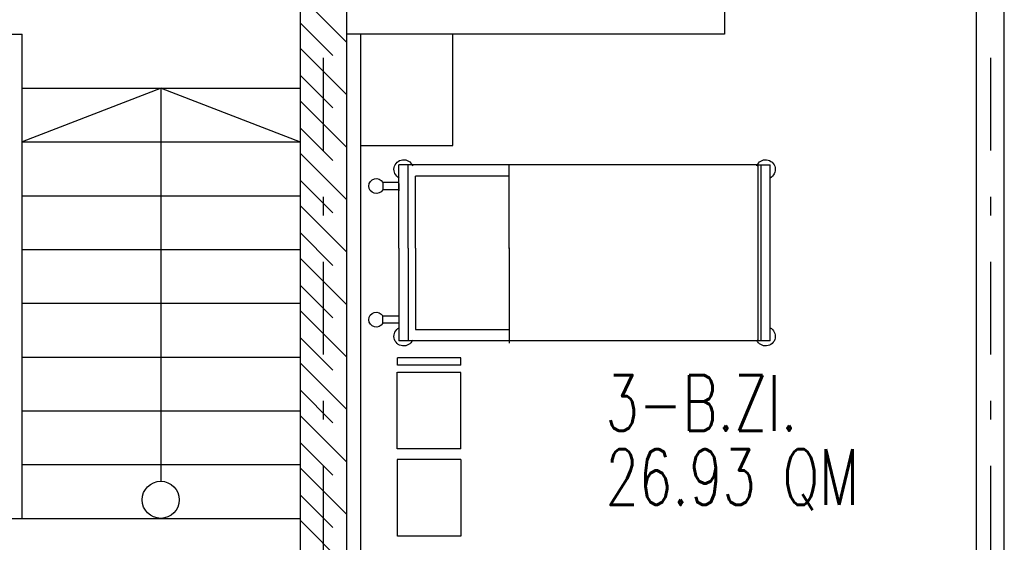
# Model space of a CAD drawing. Extents: x -1702.1 to -1638.5, y 1185.1 to 1220.8.
# Tile 3 of 50: x -1695.4 to -1690.1, y 1193.3 to 1196.1. Entities that reach past the tile are written whole.
import ezdxf
from ezdxf.enums import TextEntityAlignment as Align

# ---------------------------------------------------------------- set-up
doc = ezdxf.new("R2010")
doc.units = 0
doc.header["$MEASUREMENT"] = 0
doc.linetypes.add('DASHDOT', pattern=[1, 0.5, -0.25, 0, -0.25])
doc.linetypes.add('HIDDEN', pattern=[0.375, 0.25, -0.125])
for name, color, linetype in [('13', 94, 'CONTINUOUS'), ('3', 6, 'CONTINUOUS'), ('30', 132, 'CONTINUOUS'), ('45', 132, 'CONTINUOUS'), ('48', 33, 'CONTINUOUS'), ('54', 253, 'CONTINUOUS'), ('8', 1, 'CONTINUOUS')]:
    doc.layers.add(name, color=color, linetype=linetype)
doc.styles.add('ROMANS', font='ROMANS', dxfattribs={"height": 0.2})

msp = doc.modelspace()

# ---------------------------------------------------------------- linework, layer by layer
at = {"layer": '13', "linetype": 'Continuous'}
for p, q in [((-1690.2516, 1188.89239, 0.0206), (-1690.2516, 1198.42739, 0.0206)), ((-1690.1016, 1188.89239, 0.0206), (-1690.1016, 1198.42739, 0.0206)), ((-1691.6116, 1196.32739, 0.21561), (-1691.6116, 1196.02739, 0.21561)), ((-1691.6116, 1196.02739, 0.21561), (-1693.6516, 1196.02739, 0.21561)), ((-1693.5766, 1196.02739, 0.0206), (-1693.5766, 1188.96739, 0.0206))]:
    msp.add_line(p, q, dxfattribs=at)
at = {"layer": '3', "linetype": 'Continuous'}
for p, q in [((-1693.6516, 1198.67739, 0.0206), (-1693.6516, 1188.89239, 0.0206)), ((-1693.9016, 1198.32739, 0.0206), (-1693.9016, 1188.74239, 0.0206)), ((-1695.65158, 1196.02739, 0.0206), (-1695.40158, 1196.02739, 0.0206)), ((-1695.40158, 1193.41739, 0.0206), (-1695.40158, 1196.02739, 0.0206)), ((-1695.65158, 1193.41739, 0.0206), (-1695.40158, 1193.41739, 0.0206))]:
    msp.add_line(p, q, dxfattribs=at)
at = {"layer": '30', "linetype": 'Continuous'}
for p, q in [((-1694.65158, 1195.73739, 0.0206), (-1695.40158, 1195.44739, 0.0206)), ((-1695.40158, 1195.73739, 0.0206), (-1693.90158, 1195.73739, 0.0206)), ((-1694.65158, 1193.61758, 0.0206), (-1694.65158, 1195.73739, 0.0206)), ((-1694.65158, 1195.73739, 0.0206), (-1693.90158, 1195.44739, 0.0206)), ((-1695.40158, 1195.44739, 0.0206), (-1693.90158, 1195.44739, 0.0206)), ((-1695.40158, 1195.15739, 0.0206), (-1693.90158, 1195.15739, 0.0206)), ((-1695.40158, 1194.86739, 0.0206), (-1693.90158, 1194.86739, 0.0206)), ((-1695.40158, 1194.57739, 0.0206), (-1693.90158, 1194.57739, 0.0206)), ((-1695.40158, 1194.28739, 0.0206), (-1693.90158, 1194.28739, 0.0206)), ((-1695.40158, 1193.99739, 0.0206), (-1693.90158, 1193.99739, 0.0206)), ((-1695.40158, 1193.70739, 0.0206), (-1693.90158, 1193.70739, 0.0206)), ((-1695.40158, 1193.41739, 0.0206), (-1693.90158, 1193.41739, 0.0206))]:
    msp.add_line(p, q, dxfattribs=at)
msp.add_circle((-1694.65366, 1193.517604, 0.0206), 0.1, dxfattribs=at)
at = {"layer": '45', "linetype": 'Continuous'}
for p, q in [((-1693.36801, 1194.87387, 0.0206), (-1693.36801, 1195.324, 0.0206)), ((-1691.4317, 1195.324, 0.0206), (-1693.36801, 1195.324, 0.0206)), ((-1693.31801, 1194.87387, 0.0206), (-1693.31801, 1195.324, 0.0206)), ((-1692.77378, 1194.87557, 0.0206), (-1692.77378, 1195.32528, 0.0206)), ((-1691.4317, 1195.324, 0.0206), (-1691.36439, 1195.324, 0.0206)), ((-1691.43149, 1195.33014, 0.0206), (-1691.43149, 1194.37245, 0.0206)), ((-1691.41468, 1195.324, 0.0206), (-1691.41468, 1194.374, 0.0206)), ((-1691.36469, 1194.374, 0.0206), (-1691.36469, 1195.324, 0.0206)), ((-1692.77378, 1195.26208, 0.0206), (-1693.27936, 1195.26208, 0.0206)), ((-1693.27936, 1194.87357, 0.0206), (-1693.27936, 1195.26208, 0.0206)), ((-1692.77378, 1194.87307, 0.0206), (-1692.77378, 1195.26208, 0.0206)), ((-1693.3675, 1195.22833, 0.0206), (-1693.45582, 1195.22833, 0.0206)), ((-1693.45582, 1195.2281, 0.0206), (-1693.45582, 1195.1896, 0.0206)), ((-1693.36686, 1195.1843, 0.0206), (-1693.36686, 1195.22319, 0.0206)), ((-1693.3675, 1195.18944, 0.0206), (-1693.45582, 1195.18944, 0.0206)), ((-1693.36801, 1194.87387, 0.0206), (-1693.36801, 1194.82387, 0.0206)), ((-1693.31801, 1194.87387, 0.0206), (-1693.31801, 1194.82387, 0.0206)), ((-1693.27936, 1194.87357, 0.0206), (-1693.27936, 1194.82507, 0.0206)), ((-1692.77378, 1194.87557, 0.0206), (-1692.77378, 1194.82507, 0.0206)), ((-1693.36801, 1194.82387, 0.0206), (-1693.36801, 1194.374, 0.0206)), ((-1693.31801, 1194.82387, 0.0206), (-1693.31801, 1194.374, 0.0206)), ((-1693.27936, 1194.82507, 0.0206), (-1693.27936, 1194.43565, 0.0206)), ((-1692.77378, 1194.82507, 0.0206), (-1692.77378, 1194.43565, 0.0206)), ((-1692.77378, 1194.82307, 0.0206), (-1692.77378, 1194.36273, 0.0206)), ((-1693.3675, 1194.50857, 0.0206), (-1693.45582, 1194.50857, 0.0206)), ((-1693.45582, 1194.46991, 0.0206), (-1693.45582, 1194.50841, 0.0206)), ((-1693.3675, 1194.46968, 0.0206), (-1693.45582, 1194.46968, 0.0206)), ((-1693.27936, 1194.43565, 0.0206), (-1692.77378, 1194.43565, 0.0206)), ((-1691.3651, 1194.374, 0.0206), (-1693.36801, 1194.374, 0.0206)), ((-1693.37831, 1194.2833, 0.0206), (-1693.37831, 1194.2438, 0.0206)), ((-1693.03402, 1194.28331, 0.0206), (-1693.37616, 1194.2833, 0.0206)), ((-1693.03402, 1194.24404, 0.0206), (-1693.37616, 1194.24403, 0.0206)), ((-1693.03404, 1194.24404, 0.0206), (-1693.03402, 1194.28331, 0.0206)), ((-1693.3783, 1193.79245, 0.0206), (-1693.37831, 1194.20584, 0.0206)), ((-1693.03403, 1194.20477, 0.0206), (-1693.37615, 1194.20476, 0.0206)), ((-1693.03402, 1193.79247, 0.0206), (-1693.03403, 1194.20477, 0.0206)), ((-1693.03401, 1193.79247, 0.0206), (-1693.37829, 1193.79245, 0.0206)), ((-1693.3783, 1193.73415, 0.0206), (-1693.37831, 1193.32076, 0.0206)), ((-1693.03401, 1193.73413, 0.0206), (-1693.37829, 1193.73415, 0.0206)), ((-1693.03402, 1193.73413, 0.0206), (-1693.03403, 1193.32183, 0.0206)), ((-1693.03403, 1193.32183, 0.0206), (-1693.37615, 1193.32184, 0.0206))]:
    msp.add_line(p, q, dxfattribs=at)
at = {"layer": '45', "linetype": 'Continuous', "elevation": 0.0206}
msp.add_lwpolyline([(-1693.0766, 1196.02739), (-1693.5766, 1196.02739), (-1693.5766, 1195.42739), (-1693.0766, 1195.42739)], close=True, dxfattribs=at)
at = {"layer": '45', "linetype": 'Continuous', "extrusion": (0, 0, -1)}
for centre, radius, start, end in [((1693.343011, 1195.299007, -0.0206), 0.052142, 297.222672, 157.355575), ((1691.389686, 1195.299004, -0.0206), 0.052142, 22.644597, 242.7775), ((1693.490822, 1195.209099, -0.0206), 0.040311, 209.745553, 150.803292), ((1693.490823, 1194.488915, -0.0206), 0.040311, 209.197847, 150.255586), ((1693.343012, 1194.399006, -0.0206), 0.052142, 202.644436, 62.777339), ((1691.389687, 1194.399003, -0.0206), 0.052142, 117.223056, 337.355958)]:
    msp.add_arc(centre, radius, start, end, dxfattribs=at)
at = {"layer": '54', "linetype": 'Continuous'}
for p, q in [((-1693.9016, 1196.23533, 0.07367), (-1693.6516, 1195.98533, 0.07367)), ((-1693.9016, 1195.95248, 0.07367), (-1693.6516, 1195.70248, 0.07367)), ((-1693.9016, 1195.66964, 0.07367), (-1693.6516, 1195.41964, 0.07367)), ((-1693.9016, 1195.3868, 0.07367), (-1693.6516, 1195.1368, 0.07367)), ((-1693.9016, 1195.10395, 0.07367), (-1693.6516, 1194.85395, 0.07367)), ((-1693.9016, 1194.82111, 0.07367), (-1693.6516, 1194.57111, 0.07367)), ((-1693.9016, 1194.53827, 0.07367), (-1693.6516, 1194.28827, 0.07367)), ((-1693.9016, 1194.25543, 0.07367), (-1693.6516, 1194.00543, 0.07367)), ((-1693.9016, 1193.97258, 0.07367), (-1693.6516, 1193.72258, 0.07367)), ((-1693.9016, 1193.68974, 0.07367), (-1693.6516, 1193.43974, 0.07367)), ((-1693.9016, 1193.4069, 0.07367), (-1693.6516, 1193.1569, 0.07367))]:
    msp.add_line(p, q, dxfattribs=at)
at = {"layer": '54', "linetype": 'HIDDEN'}
for p, q in [((-1693.9016, 1196.08978, 0.07367), (-1693.6516, 1195.83978, 0.07367)), ((-1693.9016, 1195.80693, 0.07367), (-1693.6516, 1195.55693, 0.07367)), ((-1693.9016, 1195.52409, 0.07367), (-1693.6516, 1195.27409, 0.07367)), ((-1693.9016, 1195.24125, 0.07367), (-1693.6516, 1194.99125, 0.07367)), ((-1693.9016, 1194.9584, 0.07367), (-1693.6516, 1194.7084, 0.07367)), ((-1693.9016, 1194.67556, 0.07367), (-1693.6516, 1194.42556, 0.07367)), ((-1693.9016, 1194.39272, 0.07367), (-1693.6516, 1194.14272, 0.07367)), ((-1693.9016, 1194.10988, 0.07367), (-1693.6516, 1193.85988, 0.07367)), ((-1693.9016, 1193.82703, 0.07367), (-1693.6516, 1193.57703, 0.07367)), ((-1693.9016, 1193.54419, 0.07367), (-1693.6516, 1193.29419, 0.07367))]:
    msp.add_line(p, q, dxfattribs=at)
at = {"layer": '8', "linetype": 'DASHDOT'}
for p, q in [((-1693.7766, 1206.90123, 0.0206), (-1693.7766, 1186.5456, 0.0206)), ((-1690.1766, 1206.90123, 0.0206), (-1690.1766, 1186.5456, 0.0206))]:
    msp.add_line(p, q, dxfattribs=at)

# ---------------------------------------------------------------- texts
at = {"layer": '48', "linetype": 'Continuous', "style": 'ROMANS', "width": 0.7}
for s, p in [('3-B.ZI.', (-1692.25306, 1194.04024, 0.0206)), ('26.93 QM ', (-1692.25306, 1193.64036, 0.0206))]:
    msp.add_text(s, height=0.3, dxfattribs=at).set_placement(p, align=Align.MIDDLE_LEFT)

doc.saveas('drawing.dxf')
